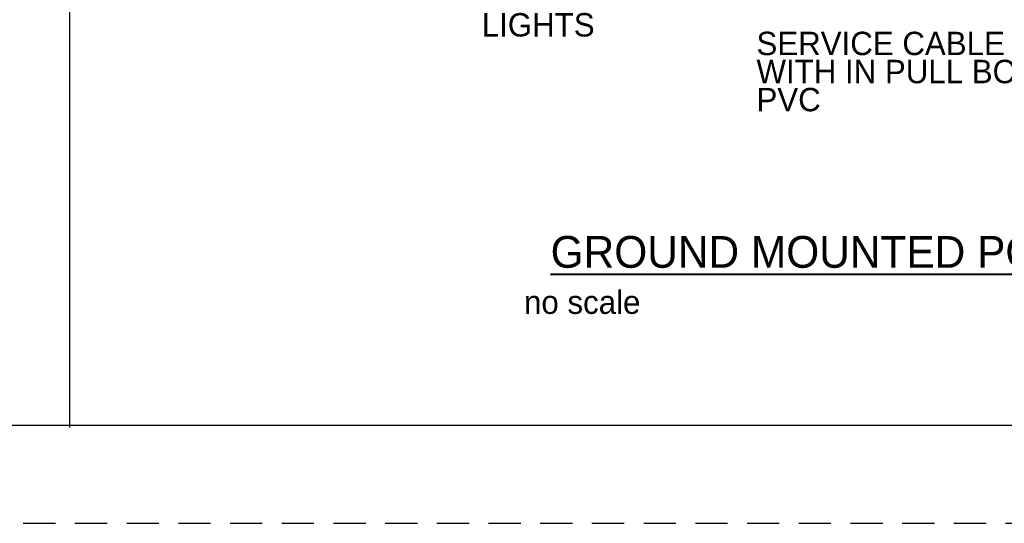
# Paper-space layout '113851LD001' of a CAD drawing. Header units: feet. Extents: x 0 to 34, y 0 to 22.
# Tile 32 of 74: x 10.3 to 15.4, y 0 to 2.6. Entities that reach past the tile are written whole.
import ezdxf
from ezdxf.enums import TextEntityAlignment as Align

# ---------------------------------------------------------------- set-up
doc = ezdxf.new("R2010")
doc.units = ezdxf.units.FT
doc.header["$MEASUREMENT"] = 0
doc.linetypes.add('OhDOT_USTN3', pattern=[0.22, 0.165, -0.055])
for name, color, linetype in [('LT_P_Text', 7, 'Continuous'), ('SH_Border', 7, 'Continuous'), ('SH_Cut_Line', 7, 'OhDOT_USTN3'), ('SH_Data', 7, 'Continuous')]:
    doc.layers.add(name, color=color, linetype=linetype)
doc.styles.add('Font 70-Main Title', font='txt', dxfattribs={"width": 1.15, "height": 0.25})
doc.styles.add('Straight-Sub Title', font='font30.shx', dxfattribs={"height": 0.17})
doc.styles.add('Style-ISO_FONTRIGHT', font='ISO_FONTRIGHT.shx')
doc.styles.add('Style-ODOT - 84', font='ODOT - 84.shx')

# ---------------------------------------------------------------- blocks, each defined once
blk = doc.blocks.new('BLKWO')
at = {"layer": 'SH_Border', "color": 7, "linetype": 'Continuous', "flags": 128}
blk.add_lwpolyline([(2, 21.5), (33.5, 21.5), (33.5, 0.5), (2, 0.5), (2, 21.5)], close=True, dxfattribs=at)
at = {"layer": 'SH_Cut_Line', "color": 7, "linetype": 'OhDOT_USTN3', "flags": 128}
blk.add_lwpolyline([(0, 0), (34, 0), (34, 22), (0, 22), (0, 0)], close=True, dxfattribs=at)
at = {"layer": 'SH_Data', "style": 'Font 70-Main Title', "width": 1.15}
for tag, p in [('TITLEAREA2M', (33, 13.2917)), ('TITLEAREA1', (33, 3.7917))]:
    blk.add_attdef(tag, text='', height=0.25, rotation=90, dxfattribs=at).set_placement(p, align=Align.MIDDLE_CENTER)
at = {"layer": 'SH_Data', "style": 'Straight-Sub Title'}
for tag, p in [('SHEETNO', (33.0203, 1.0031)), ('SHEETTOTAL', (33.0203, 0.6634))]:
    blk.add_attdef(tag, text='', height=0.17, dxfattribs=at).set_placement(p, align=Align.BOTTOM_CENTER)

psp = doc.layouts.new('113851LD001')

# ---------------------------------------------------------------- linework, layer by layer
at = {"layer": 'LT_P_Text', "color": 7, "linetype": 'Continuous', "lineweight": 30}
psp.add_line((10.5712, 21.4402), (10.5712, 0.4908), dxfattribs=at)

# ---------------------------------------------------------------- block references
psp.add_blockref('BLKWO', (0, 0))

# ---------------------------------------------------------------- texts
at = {"layer": 'LT_P_Text', "color": 2, "linetype": 'Continuous', "lineweight": 40, "style": 'Style-ISO_FONTRIGHT'}
psp.add_text('%%uGROUND MOUNTED POWER SERVICE DETAIL%%U', height=0.16257, dxfattribs=at).set_placement((15.4598, 1.3086), align=Align.CENTER)
at = {"layer": 'LT_P_Text', "style": 'Style-ISO_FONTRIGHT'}
psp.add_text('no scale', height=0.11979, rotation=360, dxfattribs=at).set_placement((13.1999, 1.1323), align=Align.MIDDLE_CENTER)
at = {"layer": 'LT_P_Text', "color": 7, "linetype": 'Continuous', "lineweight": 30, "char_height": 0.119788, "attachment_point": 4, "style": 'Style-ODOT - 84'}
for s, insert, line_spacing_factor in [('\\FISO_FONTRIGHT;SERVICE TO\\PLIGHTS', (12.685, 2.6418), 0.9), ('\\FISO_FONTRIGHT;SERVICE CABLE SPLICE \\PWITH IN PULL BOX \\PPVC', (14.0932, 2.3128), 0.72)]:
    psp.add_mtext(s, dxfattribs=dict(at, insert=insert, line_spacing_factor=line_spacing_factor))

doc.saveas('drawing.dxf')
